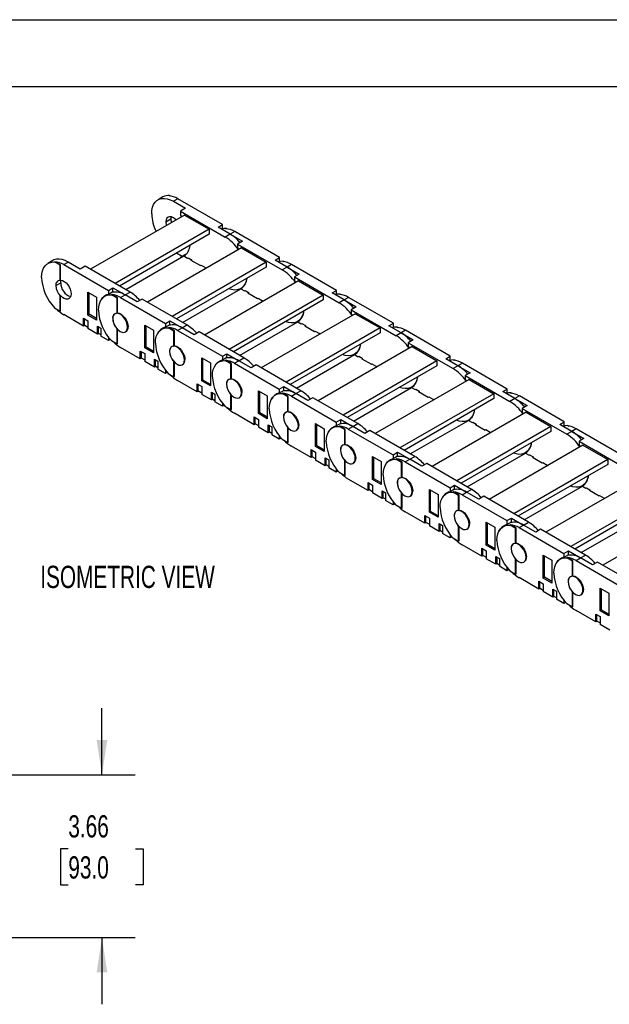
# Model space of a CAD drawing. Header units: inches. Extents: x 0 to 66, y 0 to 51.
# Tile 7 of 10: x 40.3 to 53.5, y 28.9 to 51. Entities that reach past the tile are written whole.
import ezdxf

# ---------------------------------------------------------------- set-up
doc = ezdxf.new("R2010")
doc.units = ezdxf.units.IN
doc.header["$LTSCALE"] = 6
doc.header["$MEASUREMENT"] = 0
doc.layers.add('DIMENSIONS', color=140, linetype='Continuous', lineweight=25)
doc.layers.add('TEXT', color=140, linetype='Continuous', lineweight=25)
doc.styles.add('SLDTEXTSTYLE0', font='TXT', dxfattribs={"width": 0.7})
doc.dimstyles.new('SLDDIMSTYLE1', dxfattribs={"dimtxt": 0.509766, "dimasz": 0.78, "dimexe": 0, "dimexo": 0.0625, "dimgap": 0.127441, "dimtad": 0, "dimtih": 1, "dimtoh": 1, "dimrnd": 1e-09, "dimzin": 12, "dimdsep": 46, "dimtxsty": 'SLDTEXTSTYLE0', "dimsah": 1, "dimcen": 0.09, "dimadec": 0, "dimazin": 3, "dimtfac": 1, "dimtmove": 0, "dimatfit": 0, "dimfxl": 0, "dimfrac": 2, "dimtolj": 1, "dimtzin": 12, "dimarcsym": 0})

# ---------------------------------------------------------------- blocks, each defined once
blk = doc.blocks.new('_D_4')
at = {"layer": 'DIMENSIONS'}
for p, q in [((42.112, 34.021), (42.112, 35.521)), ((40.012, 34.021), (42.862, 34.021)), ((41.355, 32.353), (41.183, 32.353)), ((41.183, 32.353), (41.183, 31.543)), ((42.869, 32.353), (43.041, 32.353)), ((43.041, 32.353), (43.041, 31.543)), ((41.183, 31.543), (41.355, 31.543)), ((43.041, 31.543), (42.869, 31.543)), ((40.012, 30.36), (42.862, 30.36)), ((42.112, 30.36), (42.112, 28.86))]:
    blk.add_line(p, q, dxfattribs=at)
for points in [[(42.112, 34.021), (42.232, 34.801), (41.992, 34.801)], [(42.112, 30.36), (41.992, 29.58), (42.232, 29.58)]]:
    blk.add_solid(points, dxfattribs=at)
at = {"layer": 'DIMENSIONS', "char_height": 0.5, "attachment_point": 1, "style": 'SLDTEXTSTYLE0'}
for s, insert in [('3.66', (41.355, 33.112)), ('93.0', (41.355, 32.188))]:
    blk.add_mtext(s, dxfattribs=dict(at, insert=insert))

msp = doc.modelspace()

# ---------------------------------------------------------------- linework, layer by layer
at = {"color": 7, "linetype": 'Continuous'}
msp.add_line((0.001, 51.001), (66.001, 51.001), dxfattribs=at)
for p, q in [((43.485, 47.015), (43.373, 46.951)), ((43.621, 47.04), (43.632, 47.047)), ((43.632, 47.047), (43.648, 47.037)), ((43.818, 46.975), (43.718, 46.917)), ((44.826, 46.393), (43.818, 46.975)), ((43.718, 46.917), (43.991, 46.759)), ((43.991, 46.759), (43.879, 46.695)), ((43.968, 46.608), (41.856, 45.388)), ((43.662, 46.515), (43.551, 46.451)), ((43.879, 46.695), (43.879, 46.606)), ((43.879, 46.695), (44.887, 46.113)), ((43.879, 46.606), (43.904, 46.571)), ((43.968, 46.608), (44.525, 46.287)), ((44.525, 46.287), (42.412, 45.067)), ((44.525, 46.287), (44.525, 46.177)), ((44.726, 46.335), (44.826, 46.393)), ((44.999, 46.177), (44.726, 46.335)), ((44.826, 46.304), (44.803, 46.291)), ((44.826, 46.304), (44.826, 46.393)), ((44.901, 46.301), (44.913, 46.307)), ((44.913, 46.307), (44.929, 46.298)), ((44.525, 46.177), (42.507, 45.012)), ((44.999, 46.177), (44.887, 46.113)), ((45.099, 46.235), (44.999, 46.177)), ((44.999, 46.177), (45.271, 46.02)), ((46.107, 45.654), (45.099, 46.235)), ((45.249, 45.869), (43.136, 44.649)), ((45.271, 46.02), (45.16, 45.956)), ((45.16, 45.956), (45.16, 45.867)), ((45.16, 45.956), (46.168, 45.374)), ((45.16, 45.867), (45.185, 45.832)), ((45.249, 45.869), (45.806, 45.547)), ((42.646, 44.932), (43.955, 45.687)), ((43.914, 45.678), (43.787, 45.751)), ((43.991, 45.723), (43.879, 45.659)), ((43.879, 45.659), (43.879, 45.644)), ((43.955, 45.687), (44.035, 45.64)), ((44.006, 45.726), (43.991, 45.723)), ((44.035, 45.64), (44.049, 45.649)), ((44.049, 45.649), (44.127, 45.604)), ((44.049, 45.649), (44.049, 45.649)), ((46.006, 45.596), (46.107, 45.654)), ((46.107, 45.565), (46.107, 45.654)), ((41.007, 45.585), (40.896, 45.52)), ((41.043, 45.552), (41.054, 45.559)), ((41.171, 45.478), (41.043, 45.552)), ((41.182, 45.485), (41.054, 45.559)), ((41.182, 45.485), (41.171, 45.478)), ((41.171, 45.14), (41.171, 45.478)), ((41.182, 45.146), (41.182, 45.485)), ((41.251, 45.493), (41.352, 45.551)), ((41.251, 45.493), (42.259, 44.911)), ((41.624, 45.393), (41.352, 45.551)), ((41.736, 45.457), (41.624, 45.393)), ((42.744, 44.876), (41.736, 45.457)), ((45.806, 45.547), (43.693, 44.328)), ((45.806, 45.438), (43.788, 44.273)), ((44.127, 45.604), (44.113, 45.596)), ((44.113, 45.596), (44.33, 45.47)), ((44.127, 45.604), (44.127, 45.587)), ((44.33, 45.47), (44.344, 45.478)), ((44.344, 45.478), (44.445, 45.42)), ((44.344, 45.478), (44.344, 45.478)), ((44.444, 45.42), (44.431, 45.412)), ((44.431, 45.412), (44.444, 45.404)), ((44.445, 45.42), (44.445, 45.404)), ((45.806, 45.547), (45.806, 45.438)), ((46.279, 45.438), (46.006, 45.596)), ((46.107, 45.565), (46.083, 45.551)), ((46.279, 45.438), (46.168, 45.374)), ((46.182, 45.562), (46.193, 45.568)), ((46.193, 45.568), (46.209, 45.559)), ((46.379, 45.496), (46.279, 45.438)), ((46.279, 45.438), (46.552, 45.281)), ((47.387, 44.914), (46.379, 45.496)), ((46.552, 45.281), (46.441, 45.216)), ((46.441, 45.216), (46.441, 45.128)), ((46.441, 45.216), (47.448, 44.635)), ((41.073, 45.02), (41.184, 45.085)), ((41.171, 45.14), (41.182, 45.146)), ((42.259, 44.911), (42.359, 44.969)), ((42.359, 44.88), (42.359, 44.969)), ((42.359, 44.969), (42.632, 44.811)), ((43.927, 44.193), (45.235, 44.948)), ((46.53, 45.13), (44.417, 43.91)), ((45.232, 44.954), (45.284, 44.984)), ((45.235, 44.948), (45.316, 44.901)), ((46.441, 45.128), (46.466, 45.093)), ((46.53, 45.13), (47.086, 44.808)), ((41.182, 44.795), (41.171, 44.788)), ((41.171, 44.45), (41.171, 44.788)), ((41.182, 44.456), (41.182, 44.795)), ((41.794, 44.36), (41.794, 44.874)), ((41.794, 44.874), (41.989, 44.762)), ((41.822, 44.376), (41.822, 44.858)), ((41.989, 44.762), (41.989, 44.247)), ((42.24, 44.818), (42.176, 44.781)), ((42.259, 44.911), (42.259, 44.822)), ((42.359, 44.88), (42.259, 44.822)), ((42.324, 44.813), (42.335, 44.819)), ((42.451, 44.739), (42.324, 44.813)), ((42.462, 44.745), (42.335, 44.819)), ((42.462, 44.745), (42.451, 44.739)), ((42.451, 44.4), (42.451, 44.739)), ((42.462, 44.407), (42.462, 44.745)), ((42.532, 44.754), (42.632, 44.811)), ((42.532, 44.754), (43.54, 44.172)), ((42.632, 44.811), (42.744, 44.876)), ((42.905, 44.654), (42.632, 44.811)), ((47.086, 44.808), (44.973, 43.588)), ((45.184, 44.933), (45.16, 44.919)), ((45.16, 44.919), (45.16, 44.904)), ((45.316, 44.901), (45.33, 44.909)), ((45.33, 44.909), (45.408, 44.864)), ((45.33, 44.909), (45.33, 44.909)), ((45.408, 44.864), (45.394, 44.856)), ((45.394, 44.856), (45.611, 44.731)), ((45.408, 44.864), (45.408, 44.848)), ((45.611, 44.731), (45.625, 44.739)), ((45.625, 44.739), (45.725, 44.681)), ((45.625, 44.739), (45.625, 44.739)), ((47.086, 44.808), (47.086, 44.699)), ((47.287, 44.856), (47.387, 44.914)), ((47.56, 44.699), (47.287, 44.856)), ((47.387, 44.826), (47.364, 44.812)), ((47.387, 44.826), (47.387, 44.914)), ((47.463, 44.822), (47.474, 44.829)), ((47.474, 44.829), (47.49, 44.82)), ((47.66, 44.757), (47.56, 44.699)), ((48.668, 44.175), (47.66, 44.757)), ((41.043, 44.523), (41.171, 44.45)), ((43.016, 44.718), (42.905, 44.654)), ((44.024, 44.136), (43.016, 44.718)), ((47.086, 44.699), (45.068, 43.534)), ((45.725, 44.681), (45.711, 44.673)), ((45.711, 44.673), (45.725, 44.665)), ((45.725, 44.681), (45.725, 44.665)), ((47.56, 44.699), (47.448, 44.635)), ((47.56, 44.699), (47.833, 44.541)), ((47.833, 44.541), (47.721, 44.477)), ((41.171, 44.45), (41.182, 44.456)), ((41.694, 44.112), (41.251, 44.368)), ((41.694, 44.289), (41.794, 44.231)), ((41.694, 44.112), (41.694, 44.289)), ((41.822, 44.376), (41.794, 44.36)), ((41.989, 44.247), (41.794, 44.36)), ((41.989, 44.279), (41.822, 44.376)), ((42.354, 44.281), (42.354, 44.281)), ((42.41, 44.393), (42.403, 44.389)), ((42.451, 44.4), (42.462, 44.407)), ((47.81, 44.39), (45.697, 43.171)), ((47.721, 44.477), (47.721, 44.388)), ((47.721, 44.477), (48.729, 43.895)), ((47.721, 44.388), (47.746, 44.353)), ((47.81, 44.39), (48.367, 44.069)), ((41.725, 44.13), (41.694, 44.112)), ((41.711, 44.279), (41.711, 44.138)), ((41.711, 44.138), (41.794, 44.09)), ((41.794, 44.231), (41.794, 44.054)), ((42.011, 44.106), (42.089, 44.061)), ((42.011, 43.929), (42.011, 44.106)), ((42.028, 44.096), (42.028, 43.955)), ((42.089, 44.061), (42.089, 43.884)), ((42.699, 44.095), (42.688, 44.088)), ((43.075, 43.62), (43.075, 44.135)), ((43.075, 44.135), (43.27, 44.022)), ((43.103, 43.636), (43.103, 44.119)), ((43.52, 44.079), (43.457, 44.042)), ((43.54, 44.172), (43.64, 44.23)), ((43.54, 44.172), (43.54, 44.083)), ((43.64, 44.141), (43.54, 44.083)), ((43.604, 44.074), (43.615, 44.08)), ((43.732, 44), (43.604, 44.074)), ((43.743, 44.006), (43.615, 44.08)), ((43.64, 44.141), (43.64, 44.23)), ((43.64, 44.23), (43.913, 44.072)), ((43.813, 44.014), (43.913, 44.072)), ((43.913, 44.072), (44.024, 44.136)), ((44.186, 43.915), (43.913, 44.072)), ((45.207, 43.453), (46.516, 44.209)), ((48.367, 44.069), (46.254, 42.849)), ((46.465, 44.194), (46.441, 44.18)), ((46.441, 44.18), (46.441, 44.165)), ((46.512, 44.215), (46.564, 44.245)), ((46.516, 44.209), (46.596, 44.162)), ((46.596, 44.162), (46.61, 44.17)), ((46.61, 44.17), (46.688, 44.125)), ((46.61, 44.17), (46.61, 44.17)), ((46.688, 44.125), (46.674, 44.117)), ((46.674, 44.117), (46.892, 43.992)), ((46.688, 44.125), (46.688, 44.109)), ((48.367, 44.069), (48.367, 43.96)), ((48.567, 44.117), (48.668, 44.175)), ((48.84, 43.96), (48.567, 44.117)), ((48.668, 44.086), (48.644, 44.073)), ((48.668, 44.086), (48.668, 44.175)), ((48.743, 44.083), (48.754, 44.09)), ((48.754, 44.09), (48.77, 44.08)), ((42.011, 43.929), (41.794, 44.054)), ((42.042, 43.947), (42.011, 43.929)), ((42.028, 43.955), (42.089, 43.919)), ((42.259, 43.786), (42.089, 43.884)), ((42.259, 43.861), (42.259, 43.786)), ((42.451, 43.71), (42.451, 44.049)), ((42.451, 44.049), (42.451, 44.049)), ((42.462, 43.717), (42.462, 44.038)), ((42.639, 43.98), (42.657, 43.99)), ((43.27, 44.022), (43.27, 43.508)), ((43.743, 44.006), (43.732, 44)), ((43.732, 43.661), (43.732, 44)), ((43.743, 43.668), (43.743, 44.006)), ((43.813, 44.014), (44.82, 43.432)), ((44.297, 43.979), (44.186, 43.915)), ((45.305, 43.397), (44.297, 43.979)), ((48.367, 43.96), (46.349, 42.794)), ((46.892, 43.992), (46.906, 44)), ((46.905, 44), (47.006, 43.942)), ((46.905, 44), (46.905, 44)), ((47.006, 43.942), (46.992, 43.934)), ((46.992, 43.934), (47.006, 43.926)), ((47.006, 43.942), (47.006, 43.926)), ((48.84, 43.96), (48.729, 43.895)), ((48.94, 44.017), (48.84, 43.96)), ((48.84, 43.96), (49.113, 43.802)), ((49.948, 43.436), (48.94, 44.017)), ((42.301, 43.81), (42.259, 43.786)), ((42.324, 43.784), (42.451, 43.71)), ((42.451, 43.71), (42.462, 43.717)), ((42.975, 43.373), (42.532, 43.628)), ((43.103, 43.636), (43.075, 43.62)), ((43.27, 43.508), (43.075, 43.62)), ((43.27, 43.54), (43.103, 43.636)), ((43.69, 43.654), (43.683, 43.65)), ((43.732, 43.661), (43.743, 43.668)), ((49.091, 43.651), (46.978, 42.431)), ((49.113, 43.802), (49.002, 43.738)), ((49.002, 43.738), (49.002, 43.649)), ((49.002, 43.738), (50.01, 43.156)), ((49.002, 43.649), (49.027, 43.614)), ((49.091, 43.651), (49.648, 43.33)), ((42.975, 43.55), (43.075, 43.492)), ((42.975, 43.373), (42.975, 43.55)), ((42.991, 43.54), (42.991, 43.399)), ((42.991, 43.399), (43.075, 43.35)), ((43.075, 43.492), (43.075, 43.315)), ((43.634, 43.542), (43.634, 43.542)), ((44.82, 43.432), (44.921, 43.49)), ((44.82, 43.432), (44.82, 43.344)), ((44.921, 43.402), (44.82, 43.344)), ((44.921, 43.402), (44.921, 43.49)), ((44.921, 43.49), (45.193, 43.333)), ((45.193, 43.333), (45.305, 43.397)), ((46.488, 42.714), (47.796, 43.469)), ((47.745, 43.455), (47.721, 43.441)), ((47.721, 43.441), (47.721, 43.426)), ((47.793, 43.475), (47.845, 43.506)), ((47.796, 43.469), (47.877, 43.423)), ((47.877, 43.423), (47.891, 43.431)), ((47.891, 43.431), (47.969, 43.386)), ((47.891, 43.431), (47.891, 43.431)), ((49.848, 43.378), (49.948, 43.436)), ((49.948, 43.347), (49.948, 43.436)), ((43.005, 43.391), (42.975, 43.373)), ((43.292, 43.19), (43.075, 43.315)), ((43.292, 43.366), (43.37, 43.321)), ((43.292, 43.19), (43.292, 43.366)), ((43.323, 43.207), (43.292, 43.19)), ((43.309, 43.357), (43.309, 43.215)), ((43.309, 43.215), (43.37, 43.18)), ((43.37, 43.321), (43.37, 43.145)), ((43.732, 42.971), (43.732, 43.31)), ((43.732, 43.31), (43.732, 43.31)), ((43.743, 42.978), (43.743, 43.298)), ((43.92, 43.241), (43.938, 43.251)), ((43.98, 43.355), (43.968, 43.349)), ((44.355, 42.881), (44.355, 43.395)), ((44.355, 43.395), (44.55, 43.283)), ((44.383, 42.897), (44.383, 43.379)), ((44.55, 43.283), (44.55, 42.769)), ((44.801, 43.339), (44.738, 43.303)), ((44.885, 43.334), (44.896, 43.341)), ((45.012, 43.261), (44.885, 43.334)), ((45.024, 43.267), (44.896, 43.341)), ((45.024, 43.267), (45.012, 43.261)), ((45.012, 42.922), (45.012, 43.261)), ((45.024, 42.928), (45.024, 43.267)), ((45.093, 43.275), (45.193, 43.333)), ((45.093, 43.275), (46.101, 42.693)), ((45.466, 43.175), (45.193, 43.333)), ((45.578, 43.24), (45.466, 43.175)), ((46.585, 42.658), (45.578, 43.24)), ((49.648, 43.33), (47.535, 42.11)), ((49.648, 43.22), (47.629, 42.055)), ((47.969, 43.386), (47.955, 43.378)), ((47.955, 43.378), (48.172, 43.252)), ((47.969, 43.386), (47.969, 43.37)), ((48.172, 43.252), (48.186, 43.26)), ((48.186, 43.26), (48.286, 43.203)), ((48.186, 43.26), (48.186, 43.26)), ((48.286, 43.203), (48.272, 43.195)), ((48.272, 43.195), (48.286, 43.187)), ((48.286, 43.203), (48.286, 43.187)), ((49.648, 43.33), (49.648, 43.22)), ((50.121, 43.22), (49.848, 43.378)), ((49.948, 43.347), (49.925, 43.333)), ((50.121, 43.22), (50.01, 43.156)), ((50.024, 43.344), (50.035, 43.35)), ((50.035, 43.35), (50.051, 43.341)), ((50.221, 43.278), (50.121, 43.22)), ((50.121, 43.22), (50.394, 43.063)), ((51.229, 42.696), (50.221, 43.278)), ((43.54, 43.047), (43.37, 43.145)), ((43.54, 43.122), (43.54, 43.047)), ((43.581, 43.071), (43.54, 43.047)), ((43.604, 43.045), (43.732, 42.971)), ((43.732, 42.971), (43.743, 42.978)), ((50.394, 43.063), (50.282, 42.999)), ((50.282, 42.999), (50.282, 42.91)), ((50.282, 42.999), (51.29, 42.417)), ((44.255, 42.634), (43.813, 42.889)), ((44.255, 42.81), (44.355, 42.753)), ((44.255, 42.634), (44.255, 42.81)), ((44.272, 42.801), (44.272, 42.659)), ((44.383, 42.897), (44.355, 42.881)), ((44.55, 42.769), (44.355, 42.881)), ((44.355, 42.753), (44.355, 42.576)), ((44.55, 42.801), (44.383, 42.897)), ((44.915, 42.803), (44.915, 42.803)), ((44.971, 42.915), (44.964, 42.911)), ((45.012, 42.922), (45.024, 42.928)), ((46.101, 42.693), (46.201, 42.751)), ((46.201, 42.662), (46.201, 42.751)), ((46.201, 42.751), (46.474, 42.594)), ((50.371, 42.912), (48.258, 41.692)), ((49.073, 42.736), (49.126, 42.766)), ((50.282, 42.91), (50.307, 42.875)), ((50.371, 42.912), (50.928, 42.59)), ((44.286, 42.651), (44.255, 42.634)), ((44.272, 42.659), (44.355, 42.611)), ((44.573, 42.45), (44.355, 42.576)), ((44.573, 42.627), (44.651, 42.582)), ((44.573, 42.45), (44.573, 42.627)), ((44.589, 42.618), (44.589, 42.476)), ((44.651, 42.582), (44.651, 42.405)), ((45.013, 42.571), (45.012, 42.57)), ((45.012, 42.232), (45.012, 42.57)), ((45.024, 42.238), (45.024, 42.559)), ((45.2, 42.501), (45.218, 42.512)), ((45.26, 42.616), (45.249, 42.61)), ((45.636, 42.142), (45.636, 42.656)), ((45.636, 42.656), (45.831, 42.544)), ((45.664, 42.158), (45.664, 42.64)), ((45.831, 42.544), (45.831, 42.029)), ((46.082, 42.6), (46.018, 42.563)), ((46.101, 42.693), (46.101, 42.604)), ((46.201, 42.662), (46.101, 42.604)), ((46.165, 42.595), (46.176, 42.601)), ((46.293, 42.521), (46.165, 42.595)), ((46.304, 42.528), (46.176, 42.601)), ((46.304, 42.528), (46.293, 42.521)), ((46.293, 42.183), (46.293, 42.521)), ((46.304, 42.189), (46.304, 42.528)), ((46.374, 42.536), (46.474, 42.594)), ((46.374, 42.536), (47.382, 41.954)), ((46.474, 42.594), (46.585, 42.658)), ((46.747, 42.436), (46.474, 42.594)), ((47.769, 41.975), (49.077, 42.73)), ((50.928, 42.59), (48.815, 41.371)), ((49.026, 42.715), (49.002, 42.701)), ((49.002, 42.701), (49.002, 42.687)), ((49.077, 42.73), (49.158, 42.683)), ((49.158, 42.683), (49.172, 42.691)), ((49.172, 42.691), (49.25, 42.646)), ((49.172, 42.691), (49.172, 42.691)), ((49.249, 42.646), (49.236, 42.638)), ((49.236, 42.638), (49.453, 42.513)), ((49.25, 42.646), (49.25, 42.63)), ((49.453, 42.513), (49.467, 42.521)), ((49.467, 42.521), (49.567, 42.463)), ((49.467, 42.521), (49.467, 42.521)), ((50.928, 42.59), (50.928, 42.481)), ((51.129, 42.639), (51.229, 42.696)), ((51.401, 42.481), (51.129, 42.639)), ((51.229, 42.608), (51.205, 42.594)), ((51.229, 42.608), (51.229, 42.696)), ((51.304, 42.605), (51.315, 42.611)), ((51.315, 42.611), (51.332, 42.602)), ((51.502, 42.539), (51.401, 42.481)), ((52.509, 41.957), (51.502, 42.539)), ((44.603, 42.468), (44.573, 42.45)), ((44.589, 42.476), (44.651, 42.441)), ((44.82, 42.307), (44.651, 42.405)), ((44.82, 42.383), (44.82, 42.307)), ((44.862, 42.331), (44.82, 42.307)), ((44.885, 42.306), (45.012, 42.232)), ((46.858, 42.5), (46.747, 42.436)), ((47.866, 41.919), (46.858, 42.5)), ((50.928, 42.481), (48.91, 41.316)), ((49.567, 42.463), (49.553, 42.455)), ((49.553, 42.455), (49.567, 42.447)), ((49.567, 42.463), (49.567, 42.447)), ((51.401, 42.481), (51.29, 42.417)), ((51.401, 42.481), (51.674, 42.324)), ((51.674, 42.324), (51.563, 42.259)), ((45.012, 42.232), (45.024, 42.238)), ((45.536, 41.894), (45.093, 42.15)), ((45.536, 42.071), (45.636, 42.013)), ((45.536, 41.894), (45.536, 42.071)), ((45.664, 42.158), (45.636, 42.142)), ((45.831, 42.029), (45.636, 42.142)), ((45.831, 42.062), (45.664, 42.158)), ((46.251, 42.175), (46.245, 42.171)), ((46.293, 42.183), (46.304, 42.189)), ((51.652, 42.172), (49.539, 40.953)), ((51.563, 42.259), (51.563, 42.171)), ((51.563, 42.259), (52.571, 41.678)), ((51.563, 42.171), (51.588, 42.136)), ((51.652, 42.172), (52.209, 41.851)), ((45.566, 41.912), (45.536, 41.894)), ((45.553, 42.061), (45.553, 41.92)), ((45.553, 41.92), (45.636, 41.872)), ((45.636, 42.013), (45.636, 41.836)), ((45.853, 41.888), (45.931, 41.843)), ((45.853, 41.711), (45.853, 41.888)), ((45.87, 41.878), (45.87, 41.737)), ((46.195, 42.063), (46.196, 42.063)), ((46.541, 41.877), (46.53, 41.87)), ((46.917, 41.403), (46.917, 41.917)), ((46.917, 41.917), (47.111, 41.804)), ((46.944, 41.419), (46.944, 41.901)), ((47.362, 41.861), (47.299, 41.824)), ((47.382, 41.954), (47.482, 42.012)), ((47.382, 41.954), (47.382, 41.865)), ((47.482, 41.923), (47.382, 41.865)), ((47.446, 41.856), (47.457, 41.862)), ((47.574, 41.782), (47.446, 41.856)), ((47.585, 41.788), (47.457, 41.862)), ((47.482, 41.923), (47.482, 42.012)), ((47.482, 42.012), (47.755, 41.854)), ((47.654, 41.796), (47.755, 41.854)), ((47.755, 41.854), (47.866, 41.919)), ((48.027, 41.697), (47.755, 41.854)), ((49.049, 41.236), (50.357, 41.991)), ((52.209, 41.851), (50.096, 40.631)), ((50.306, 41.976), (50.282, 41.962)), ((50.282, 41.962), (50.282, 41.947)), ((50.354, 41.997), (50.406, 42.027)), ((50.357, 41.991), (50.438, 41.944)), ((50.438, 41.944), (50.452, 41.952)), ((50.452, 41.952), (50.53, 41.907)), ((50.452, 41.952), (50.452, 41.952)), ((50.53, 41.907), (50.516, 41.899)), ((50.516, 41.899), (50.733, 41.774)), ((50.53, 41.907), (50.53, 41.891)), ((52.209, 41.851), (52.209, 41.742)), ((52.409, 41.899), (52.509, 41.957)), ((52.682, 41.742), (52.409, 41.899)), ((52.509, 41.868), (52.486, 41.855)), ((52.509, 41.868), (52.509, 41.957)), ((52.585, 41.865), (52.596, 41.872)), ((52.596, 41.872), (52.612, 41.862)), ((45.853, 41.711), (45.636, 41.836)), ((45.884, 41.729), (45.853, 41.711)), ((45.87, 41.737), (45.931, 41.701)), ((45.931, 41.843), (45.931, 41.666)), ((46.101, 41.568), (45.931, 41.666)), ((46.101, 41.643), (46.101, 41.568)), ((46.293, 41.493), (46.293, 41.831)), ((46.293, 41.831), (46.293, 41.831)), ((46.304, 41.499), (46.304, 41.82)), ((46.481, 41.762), (46.499, 41.773)), ((47.111, 41.804), (47.111, 41.29)), ((47.585, 41.788), (47.574, 41.782)), ((47.574, 41.443), (47.574, 41.782)), ((47.585, 41.45), (47.585, 41.788)), ((47.654, 41.796), (48.662, 41.215)), ((48.139, 41.761), (48.027, 41.697)), ((49.147, 41.179), (48.139, 41.761)), ((52.209, 41.742), (50.19, 40.577)), ((50.733, 41.774), (50.747, 41.782)), ((50.747, 41.782), (50.847, 41.724)), ((50.747, 41.782), (50.747, 41.782)), ((50.847, 41.724), (50.834, 41.716)), ((50.834, 41.716), (50.847, 41.708)), ((50.847, 41.724), (50.847, 41.708)), ((52.682, 41.742), (52.571, 41.678)), ((52.782, 41.8), (52.682, 41.742)), ((52.682, 41.742), (52.955, 41.584)), ((53.79, 41.218), (52.782, 41.8)), ((46.142, 41.592), (46.101, 41.568)), ((46.165, 41.566), (46.293, 41.493)), ((46.293, 41.493), (46.304, 41.499)), ((46.816, 41.155), (46.374, 41.411)), ((46.944, 41.419), (46.917, 41.403)), ((47.111, 41.322), (46.944, 41.419)), ((47.532, 41.436), (47.525, 41.432)), ((47.574, 41.443), (47.585, 41.45)), ((52.933, 41.433), (50.82, 40.213)), ((52.955, 41.584), (52.844, 41.52)), ((52.844, 41.52), (52.844, 41.431)), ((52.844, 41.52), (53.851, 40.938)), ((52.844, 41.431), (52.869, 41.396)), ((52.933, 41.433), (53.489, 41.112)), ((46.816, 41.332), (46.917, 41.274)), ((46.816, 41.155), (46.816, 41.332)), ((46.833, 41.322), (46.833, 41.181)), ((47.111, 41.29), (46.917, 41.403)), ((46.917, 41.274), (46.917, 41.097)), ((47.476, 41.324), (47.476, 41.324)), ((48.662, 41.215), (48.762, 41.273)), ((48.662, 41.215), (48.662, 41.126)), ((48.762, 41.184), (48.662, 41.126)), ((48.762, 41.184), (48.762, 41.273)), ((48.762, 41.273), (49.035, 41.115)), ((50.33, 40.496), (51.638, 41.252)), ((51.587, 41.237), (51.563, 41.223)), ((51.563, 41.223), (51.563, 41.208)), ((51.635, 41.258), (51.687, 41.288)), ((51.638, 41.252), (51.719, 41.205)), ((51.719, 41.205), (51.733, 41.213)), ((51.733, 41.213), (51.811, 41.168)), ((51.733, 41.213), (51.733, 41.213)), ((46.847, 41.173), (46.816, 41.155)), ((46.833, 41.181), (46.917, 41.133)), ((47.134, 40.972), (46.917, 41.097)), ((47.134, 41.149), (47.212, 41.104)), ((47.134, 40.972), (47.134, 41.149)), ((47.164, 40.99), (47.134, 40.972)), ((47.151, 41.139), (47.151, 40.998)), ((47.151, 40.998), (47.212, 40.962)), ((47.212, 41.104), (47.212, 40.927)), ((47.574, 40.753), (47.574, 41.092)), ((47.574, 41.092), (47.574, 41.092)), ((47.585, 40.76), (47.585, 41.081)), ((47.761, 41.023), (47.779, 41.033)), ((47.822, 41.138), (47.81, 41.131)), ((48.197, 40.663), (48.197, 41.178)), ((48.197, 41.178), (48.392, 41.065)), ((48.225, 40.679), (48.225, 41.162)), ((48.392, 41.065), (48.392, 40.551)), ((48.643, 41.121), (48.579, 41.085)), ((48.726, 41.116), (48.738, 41.123)), ((48.854, 41.043), (48.726, 41.116)), ((48.865, 41.049), (48.738, 41.123)), ((48.865, 41.049), (48.854, 41.043)), ((48.854, 40.704), (48.854, 41.043)), ((48.865, 40.71), (48.865, 41.049)), ((48.935, 41.057), (49.035, 41.115)), ((48.935, 41.057), (49.943, 40.475)), ((49.035, 41.115), (49.147, 41.179)), ((49.308, 40.958), (49.035, 41.115)), ((49.419, 41.022), (49.308, 40.958)), ((50.427, 40.44), (49.419, 41.022)), ((53.489, 41.112), (51.376, 39.892)), ((53.489, 41.002), (51.471, 39.837)), ((51.811, 41.168), (51.797, 41.16)), ((51.797, 41.16), (52.014, 41.035)), ((51.811, 41.168), (51.811, 41.152)), ((52.014, 41.035), (52.028, 41.043)), ((52.028, 41.043), (52.128, 40.985)), ((52.028, 41.043), (52.028, 41.043)), ((52.128, 40.985), (52.114, 40.977)), ((52.114, 40.977), (52.128, 40.969)), ((52.128, 40.985), (52.128, 40.969)), ((53.489, 41.112), (53.489, 41.002)), ((47.382, 40.829), (47.212, 40.927)), ((47.382, 40.904), (47.382, 40.829)), ((47.423, 40.853), (47.382, 40.829)), ((47.446, 40.827), (47.574, 40.753)), ((47.574, 40.753), (47.585, 40.76)), ((48.097, 40.416), (47.654, 40.671)), ((48.097, 40.593), (48.197, 40.535)), ((48.097, 40.416), (48.097, 40.593)), ((48.114, 40.583), (48.114, 40.441)), ((48.225, 40.679), (48.197, 40.663)), ((48.392, 40.551), (48.197, 40.663)), ((48.197, 40.535), (48.197, 40.358)), ((48.392, 40.583), (48.225, 40.679)), ((48.756, 40.585), (48.757, 40.585)), ((48.813, 40.697), (48.806, 40.693)), ((48.854, 40.704), (48.865, 40.71)), ((49.943, 40.475), (50.043, 40.533)), ((50.043, 40.445), (50.043, 40.533)), ((50.043, 40.533), (50.316, 40.376)), ((54.213, 40.694), (52.1, 39.474)), ((52.915, 40.518), (52.967, 40.548)), ((48.128, 40.433), (48.097, 40.416)), ((48.114, 40.441), (48.197, 40.393)), ((48.414, 40.233), (48.197, 40.358)), ((48.414, 40.409), (48.492, 40.364)), ((48.414, 40.233), (48.414, 40.409)), ((48.431, 40.4), (48.431, 40.258)), ((48.492, 40.364), (48.492, 40.188)), ((48.854, 40.014), (48.854, 40.353)), ((48.854, 40.353), (48.854, 40.353)), ((48.865, 40.02), (48.865, 40.341)), ((49.102, 40.398), (49.091, 40.392)), ((49.478, 39.924), (49.478, 40.438)), ((49.478, 40.438), (49.673, 40.326)), ((49.506, 39.94), (49.506, 40.422)), ((49.673, 40.326), (49.673, 39.812)), ((49.923, 40.382), (49.86, 40.346)), ((49.943, 40.475), (49.943, 40.387)), ((50.043, 40.445), (49.943, 40.387)), ((50.007, 40.377), (50.018, 40.384)), ((50.135, 40.303), (50.007, 40.377)), ((50.146, 40.31), (50.018, 40.384)), ((50.146, 40.31), (50.135, 40.303)), ((50.135, 39.965), (50.135, 40.303)), ((50.146, 39.971), (50.146, 40.31)), ((50.216, 40.318), (50.316, 40.376)), ((50.216, 40.318), (51.223, 39.736)), ((50.316, 40.376), (50.427, 40.44)), ((50.589, 40.218), (50.316, 40.376)), ((51.61, 39.757), (52.919, 40.512)), ((54.77, 40.373), (52.657, 39.153)), ((52.868, 40.498), (52.844, 40.484)), ((52.844, 40.484), (52.844, 40.469)), ((52.919, 40.512), (52.999, 40.466)), ((52.999, 40.466), (53.013, 40.474)), ((53.013, 40.474), (53.091, 40.429)), ((53.013, 40.474), (53.013, 40.474)), ((53.091, 40.429), (53.077, 40.421)), ((53.077, 40.421), (53.295, 40.295)), ((53.091, 40.429), (53.091, 40.413)), ((53.295, 40.295), (53.308, 40.303)), ((53.308, 40.303), (53.409, 40.245)), ((53.308, 40.303), (53.308, 40.303)), ((48.445, 40.25), (48.414, 40.233)), ((48.431, 40.258), (48.492, 40.223)), ((48.662, 40.09), (48.492, 40.188)), ((48.662, 40.165), (48.662, 40.09)), ((48.704, 40.113), (48.662, 40.09)), ((48.726, 40.088), (48.854, 40.014)), ((49.042, 40.284), (49.06, 40.294)), ((50.7, 40.283), (50.589, 40.218)), ((51.708, 39.701), (50.7, 40.283)), ((54.77, 40.263), (52.752, 39.098)), ((53.409, 40.245), (53.395, 40.237)), ((53.395, 40.237), (53.409, 40.229)), ((53.409, 40.245), (53.409, 40.23)), ((48.854, 40.014), (48.865, 40.02)), ((49.378, 39.677), (48.935, 39.932)), ((49.378, 39.853), (49.478, 39.795)), ((49.378, 39.677), (49.378, 39.853)), ((49.506, 39.94), (49.478, 39.924)), ((49.673, 39.812), (49.478, 39.924)), ((49.673, 39.844), (49.506, 39.94)), ((50.093, 39.957), (50.086, 39.954)), ((50.135, 39.965), (50.146, 39.971)), ((55.494, 39.955), (53.381, 38.735)), ((49.408, 39.694), (49.378, 39.677)), ((49.394, 39.844), (49.394, 39.702)), ((49.394, 39.702), (49.478, 39.654)), ((49.478, 39.795), (49.478, 39.619)), ((49.695, 39.67), (49.773, 39.625)), ((49.695, 39.493), (49.695, 39.67)), ((49.712, 39.66), (49.712, 39.519)), ((50.037, 39.846), (50.037, 39.846)), ((50.383, 39.659), (50.371, 39.653)), ((50.758, 39.185), (50.758, 39.699)), ((50.758, 39.699), (50.953, 39.587)), ((50.786, 39.201), (50.786, 39.683)), ((51.204, 39.643), (51.141, 39.606)), ((51.223, 39.736), (51.324, 39.794)), ((51.223, 39.736), (51.223, 39.647)), ((51.324, 39.705), (51.223, 39.647)), ((51.288, 39.638), (51.299, 39.644)), ((51.415, 39.564), (51.288, 39.638)), ((51.427, 39.571), (51.299, 39.644)), ((51.324, 39.705), (51.324, 39.794)), ((51.324, 39.794), (51.596, 39.637)), ((51.496, 39.579), (51.596, 39.637)), ((51.596, 39.637), (51.708, 39.701)), ((51.869, 39.479), (51.596, 39.637)), ((52.891, 39.018), (54.199, 39.773)), ((49.695, 39.493), (49.478, 39.619)), ((49.726, 39.511), (49.695, 39.493)), ((49.712, 39.519), (49.773, 39.484)), ((49.773, 39.625), (49.773, 39.448)), ((49.943, 39.35), (49.773, 39.448)), ((49.943, 39.425), (49.943, 39.35)), ((50.135, 39.614), (50.135, 39.613)), ((50.135, 39.275), (50.135, 39.613)), ((50.146, 39.281), (50.146, 39.602)), ((50.322, 39.544), (50.34, 39.555)), ((50.953, 39.587), (50.953, 39.072)), ((51.427, 39.571), (51.415, 39.564)), ((51.415, 39.226), (51.415, 39.564)), ((51.427, 39.232), (51.427, 39.571)), ((51.496, 39.579), (52.504, 38.997)), ((51.981, 39.543), (51.869, 39.479)), ((52.988, 38.962), (51.981, 39.543)), ((49.984, 39.374), (49.943, 39.35)), ((50.007, 39.348), (50.135, 39.275)), ((50.135, 39.275), (50.146, 39.281)), ((50.658, 38.937), (50.216, 39.193)), ((50.786, 39.201), (50.758, 39.185)), ((50.953, 39.104), (50.786, 39.201)), ((51.374, 39.218), (51.367, 39.214)), ((51.415, 39.226), (51.427, 39.232)), ((50.658, 39.114), (50.758, 39.056)), ((50.658, 38.937), (50.658, 39.114)), ((50.675, 39.104), (50.675, 38.963)), ((50.953, 39.072), (50.758, 39.185)), ((50.758, 39.056), (50.758, 38.879)), ((51.318, 39.106), (51.318, 39.106)), ((52.504, 38.997), (52.604, 39.055)), ((52.504, 38.997), (52.504, 38.908)), ((52.604, 38.966), (52.604, 39.055)), ((52.604, 39.055), (52.877, 38.897)), ((50.689, 38.955), (50.658, 38.937)), ((50.675, 38.963), (50.758, 38.915)), ((50.976, 38.754), (50.758, 38.879)), ((50.976, 38.931), (51.053, 38.886)), ((50.976, 38.754), (50.976, 38.931)), ((51.006, 38.772), (50.976, 38.754)), ((50.992, 38.921), (50.992, 38.78)), ((50.992, 38.78), (51.053, 38.744)), ((51.053, 38.886), (51.053, 38.709)), ((51.415, 38.535), (51.415, 38.874)), ((51.416, 38.874), (51.415, 38.874)), ((51.427, 38.542), (51.427, 38.863)), ((51.603, 38.805), (51.621, 38.815)), ((51.663, 38.92), (51.652, 38.913)), ((52.039, 38.446), (52.039, 38.96)), ((52.039, 38.96), (52.234, 38.847)), ((52.067, 38.462), (52.067, 38.944)), ((52.234, 38.847), (52.234, 38.333)), ((52.484, 38.904), (52.421, 38.867)), ((52.604, 38.966), (52.504, 38.908)), ((52.568, 38.899), (52.579, 38.905)), ((52.696, 38.825), (52.568, 38.899)), ((52.707, 38.831), (52.579, 38.905)), ((52.707, 38.831), (52.696, 38.825)), ((52.696, 38.486), (52.696, 38.825)), ((52.707, 38.493), (52.707, 38.831)), ((52.777, 38.839), (52.877, 38.897)), ((52.777, 38.839), (53.784, 38.258)), ((52.877, 38.897), (52.988, 38.962)), ((53.15, 38.74), (52.877, 38.897)), ((53.261, 38.804), (53.15, 38.74)), ((54.269, 38.222), (53.261, 38.804)), ((51.223, 38.611), (51.053, 38.709)), ((51.223, 38.686), (51.223, 38.611)), ((51.265, 38.635), (51.223, 38.611)), ((51.288, 38.609), (51.415, 38.535)), ((51.415, 38.535), (51.427, 38.542)), ((51.939, 38.198), (51.496, 38.454)), ((51.939, 38.375), (52.039, 38.317)), ((51.939, 38.198), (51.939, 38.375)), ((51.956, 38.365), (51.956, 38.224)), ((52.067, 38.462), (52.039, 38.446)), ((52.234, 38.333), (52.039, 38.446)), ((52.039, 38.317), (52.039, 38.14)), ((52.234, 38.365), (52.067, 38.462)), ((52.598, 38.367), (52.599, 38.367)), ((52.654, 38.479), (52.647, 38.475)), ((52.696, 38.486), (52.707, 38.493)), ((51.969, 38.216), (51.939, 38.198)), ((51.956, 38.224), (52.039, 38.176)), ((52.256, 38.015), (52.039, 38.14)), ((52.256, 38.192), (52.334, 38.147)), ((52.256, 38.015), (52.256, 38.192)), ((52.273, 38.182), (52.273, 38.04)), ((52.334, 38.147), (52.334, 37.97)), ((52.696, 37.796), (52.696, 38.135)), ((52.696, 38.135), (52.696, 38.135)), ((52.707, 37.803), (52.707, 38.123)), ((52.944, 38.181), (52.933, 38.174)), ((53.32, 37.706), (53.32, 38.221)), ((53.32, 38.221), (53.514, 38.108)), ((53.347, 37.722), (53.347, 38.205)), ((53.514, 38.108), (53.514, 37.594)), ((52.287, 38.032), (52.256, 38.015)), ((52.273, 38.04), (52.334, 38.005)), ((52.504, 37.872), (52.334, 37.97)), ((52.504, 37.947), (52.504, 37.872)), ((52.545, 37.896), (52.504, 37.872)), ((52.568, 37.87), (52.696, 37.796)), ((52.884, 38.066), (52.902, 38.076)), ((52.696, 37.796), (52.707, 37.803)), ((53.219, 37.459), (52.777, 37.714)), ((53.347, 37.722), (53.32, 37.706)), ((53.514, 37.594), (53.32, 37.706)), ((53.514, 37.626), (53.347, 37.722)), ((53.219, 37.636), (53.32, 37.578)), ((53.219, 37.459), (53.219, 37.636)), ((53.25, 37.476), (53.219, 37.459)), ((53.236, 37.626), (53.236, 37.484)), ((53.236, 37.484), (53.32, 37.436)), ((53.32, 37.578), (53.32, 37.401)), ((53.537, 37.276), (53.32, 37.401))]:
    msp.add_line(p, q)
at = {"flags": 128}
for points in [[(43.231, 46.635), (43.236, 46.713), (43.25, 46.782), (43.275, 46.844), (43.308, 46.895), (43.35, 46.935), (43.399, 46.963), (43.455, 46.979), (43.516, 46.983), (43.581, 46.973), (43.649, 46.951), (43.718, 46.917)], [(43.779, 46.499), (43.761, 46.516), (43.718, 46.547), (43.675, 46.566), (43.634, 46.57), (43.6, 46.559), (43.573, 46.534), (43.556, 46.497), (43.551, 46.451)], [(43.551, 46.451), (43.556, 46.397), (43.562, 46.374)], [(44.913, 46.307), (44.851, 46.305), (44.813, 46.297)], [(41.352, 45.551), (41.282, 45.585), (41.214, 45.607), (41.149, 45.617), (41.088, 45.613), (41.033, 45.597), (41.007, 45.585)], [(43.937, 45.677), (43.928, 45.673), (43.879, 45.659)], [(40.753, 45.205), (40.758, 45.283), (40.773, 45.353), (40.798, 45.415), (40.832, 45.466), (40.874, 45.506), (40.924, 45.534), (40.981, 45.55), (41.043, 45.552)], [(46.193, 45.568), (46.131, 45.566), (46.094, 45.557)], [(45.368, 45.186), (45.355, 45.122), (45.33, 45.061), (45.297, 45.01), (45.255, 44.97), (45.206, 44.941), (45.151, 44.925), (45.09, 44.922), (45.024, 44.932), (44.962, 44.951)], [(41.182, 45.146), (41.222, 45.138), (41.263, 45.116), (41.304, 45.083), (41.342, 45.041), (41.374, 44.991), (41.398, 44.938), (41.414, 44.884), (41.419, 44.834)], [(41.184, 45.085), (41.19, 45.131), (41.194, 45.145)], [(41.419, 44.834), (41.414, 44.789), (41.398, 44.753), (41.374, 44.728), (41.342, 44.715), (41.304, 44.716), (41.263, 44.731), (41.222, 44.757), (41.182, 44.795)], [(42.034, 44.466), (42.039, 44.544), (42.054, 44.614), (42.079, 44.676), (42.113, 44.727), (42.155, 44.767), (42.205, 44.795), (42.262, 44.81), (42.324, 44.813)], [(45.218, 44.938), (45.208, 44.934), (45.16, 44.919)], [(47.474, 44.829), (47.412, 44.827), (47.374, 44.818)], [(42.688, 44.088), (42.682, 44.141), (42.666, 44.197), (42.639, 44.253), (42.604, 44.303), (42.564, 44.346), (42.521, 44.377), (42.478, 44.396), (42.437, 44.4), (42.403, 44.389), (42.376, 44.364), (42.36, 44.328), (42.354, 44.281)], [(42.462, 44.407), (42.502, 44.398), (42.544, 44.377), (42.585, 44.344), (42.622, 44.301), (42.654, 44.252), (42.679, 44.199), (42.694, 44.145), (42.699, 44.094)], [(46.649, 44.446), (46.635, 44.383), (46.611, 44.322), (46.578, 44.271), (46.536, 44.23), (46.487, 44.202), (46.431, 44.186), (46.37, 44.183), (46.305, 44.192), (46.243, 44.212)], [(42.354, 44.281), (42.36, 44.228), (42.376, 44.172), (42.403, 44.116), (42.437, 44.066), (42.478, 44.023), (42.521, 43.992), (42.564, 43.973), (42.604, 43.969), (42.639, 43.98), (42.666, 44.005), (42.682, 44.041), (42.688, 44.088)], [(43.314, 43.727), (43.319, 43.804), (43.334, 43.875), (43.359, 43.936), (43.393, 43.988), (43.436, 44.028), (43.486, 44.056), (43.542, 44.071), (43.604, 44.074)], [(46.498, 44.198), (46.489, 44.194), (46.441, 44.18)], [(48.754, 44.09), (48.692, 44.087), (48.655, 44.079)], [(43.968, 43.349), (43.963, 43.402), (43.946, 43.458), (43.92, 43.513), (43.885, 43.564), (43.845, 43.607), (43.801, 43.638), (43.758, 43.657), (43.718, 43.661), (43.683, 43.65), (43.657, 43.625), (43.64, 43.588), (43.634, 43.542)], [(43.743, 43.668), (43.783, 43.659), (43.824, 43.638), (43.865, 43.605), (43.903, 43.562), (43.935, 43.513), (43.959, 43.46), (43.975, 43.406), (43.98, 43.355)], [(47.93, 43.707), (47.916, 43.644), (47.891, 43.583), (47.858, 43.531), (47.817, 43.491), (47.767, 43.463), (47.712, 43.447), (47.651, 43.443), (47.586, 43.453), (47.524, 43.473)], [(43.634, 43.542), (43.64, 43.488), (43.657, 43.432), (43.683, 43.377), (43.718, 43.326), (43.758, 43.284), (43.801, 43.252), (43.845, 43.234), (43.885, 43.23), (43.92, 43.241), (43.946, 43.265), (43.963, 43.302), (43.968, 43.349)], [(47.779, 43.459), (47.769, 43.455), (47.721, 43.441)], [(44.595, 42.987), (44.6, 43.065), (44.615, 43.136), (44.64, 43.197), (44.674, 43.249), (44.716, 43.289), (44.766, 43.317), (44.823, 43.332), (44.885, 43.334)], [(50.035, 43.35), (49.973, 43.348), (49.935, 43.34)], [(49.21, 42.968), (49.196, 42.904), (49.172, 42.843), (49.139, 42.792), (49.097, 42.752), (49.048, 42.723), (48.992, 42.707), (48.931, 42.704), (48.866, 42.714), (48.804, 42.733)], [(45.249, 42.61), (45.243, 42.663), (45.227, 42.719), (45.2, 42.774), (45.166, 42.825), (45.125, 42.867), (45.082, 42.899), (45.039, 42.917), (44.999, 42.921), (44.964, 42.911), (44.937, 42.886), (44.921, 42.849), (44.915, 42.802)], [(44.915, 42.802), (44.921, 42.749), (44.937, 42.693), (44.964, 42.638), (44.999, 42.587), (45.039, 42.545), (45.082, 42.513), (45.125, 42.495), (45.166, 42.491), (45.2, 42.501), (45.227, 42.526), (45.243, 42.563), (45.249, 42.61)], [(45.024, 42.928), (45.063, 42.92), (45.105, 42.898), (45.146, 42.865), (45.184, 42.823), (45.216, 42.773), (45.24, 42.72), (45.255, 42.667), (45.26, 42.616)], [(45.875, 42.248), (45.88, 42.326), (45.896, 42.396), (45.92, 42.458), (45.954, 42.509), (45.997, 42.549), (46.047, 42.577), (46.103, 42.593), (46.165, 42.595)], [(49.059, 42.72), (49.05, 42.716), (49.002, 42.701)], [(51.315, 42.611), (51.254, 42.609), (51.216, 42.6)], [(46.53, 41.87), (46.524, 41.924), (46.507, 41.98), (46.481, 42.035), (46.446, 42.086), (46.406, 42.128), (46.363, 42.16), (46.319, 42.178), (46.279, 42.182), (46.245, 42.171), (46.218, 42.147), (46.201, 42.11), (46.196, 42.063)], [(46.304, 42.189), (46.344, 42.18), (46.386, 42.159), (46.427, 42.126), (46.464, 42.084), (46.496, 42.034), (46.521, 41.981), (46.536, 41.927), (46.541, 41.877)], [(50.491, 42.229), (50.477, 42.165), (50.453, 42.104), (50.419, 42.053), (50.378, 42.013), (50.329, 41.984), (50.273, 41.968), (50.212, 41.965), (50.147, 41.974), (50.085, 41.994)], [(46.196, 42.063), (46.201, 42.01), (46.218, 41.954), (46.245, 41.899), (46.279, 41.848), (46.319, 41.805), (46.363, 41.774), (46.406, 41.755), (46.446, 41.751), (46.481, 41.762), (46.507, 41.787), (46.524, 41.824), (46.53, 41.87)], [(47.156, 41.509), (47.161, 41.587), (47.176, 41.657), (47.201, 41.719), (47.235, 41.77), (47.277, 41.81), (47.327, 41.838), (47.384, 41.853), (47.446, 41.856)], [(50.34, 41.981), (50.331, 41.977), (50.282, 41.962)], [(52.596, 41.872), (52.534, 41.869), (52.497, 41.861)], [(47.81, 41.131), (47.805, 41.184), (47.788, 41.24), (47.761, 41.296), (47.727, 41.346), (47.686, 41.389), (47.643, 41.42), (47.6, 41.439), (47.56, 41.443), (47.525, 41.432), (47.499, 41.407), (47.482, 41.371), (47.476, 41.324)], [(47.585, 41.45), (47.625, 41.441), (47.666, 41.42), (47.707, 41.387), (47.745, 41.344), (47.777, 41.295), (47.801, 41.242), (47.816, 41.188), (47.822, 41.137)], [(51.771, 41.489), (51.758, 41.426), (51.733, 41.365), (51.7, 41.313), (51.658, 41.273), (51.609, 41.245), (51.553, 41.229), (51.492, 41.226), (51.427, 41.235), (51.365, 41.255)], [(47.476, 41.324), (47.482, 41.271), (47.499, 41.215), (47.525, 41.159), (47.56, 41.109), (47.6, 41.066), (47.643, 41.035), (47.686, 41.016), (47.727, 41.012), (47.761, 41.023), (47.788, 41.048), (47.805, 41.084), (47.81, 41.131)], [(51.621, 41.241), (51.611, 41.237), (51.563, 41.223)], [(48.437, 40.769), (48.442, 40.847), (48.457, 40.918), (48.482, 40.979), (48.515, 41.031), (48.558, 41.071), (48.608, 41.099), (48.664, 41.114), (48.726, 41.116)], [(53.052, 40.75), (53.038, 40.687), (53.014, 40.625), (52.981, 40.574), (52.939, 40.534), (52.89, 40.506), (52.834, 40.49), (52.773, 40.486), (52.708, 40.496), (52.646, 40.516)], [(49.091, 40.392), (49.085, 40.445), (49.068, 40.501), (49.042, 40.556), (49.007, 40.607), (48.967, 40.65), (48.924, 40.681), (48.881, 40.699), (48.84, 40.703), (48.806, 40.693), (48.779, 40.668), (48.762, 40.631), (48.757, 40.585)], [(48.757, 40.585), (48.762, 40.531), (48.779, 40.475), (48.806, 40.42), (48.84, 40.369), (48.881, 40.327), (48.924, 40.295), (48.967, 40.277), (49.007, 40.273), (49.042, 40.284), (49.068, 40.308), (49.085, 40.345), (49.091, 40.392)], [(48.865, 40.71), (48.905, 40.702), (48.947, 40.68), (48.988, 40.647), (49.025, 40.605), (49.057, 40.556), (49.082, 40.502), (49.097, 40.449), (49.102, 40.398)], [(49.717, 40.03), (49.722, 40.108), (49.737, 40.179), (49.762, 40.24), (49.796, 40.291), (49.838, 40.332), (49.888, 40.36), (49.945, 40.375), (50.007, 40.377)], [(52.901, 40.502), (52.892, 40.498), (52.844, 40.484)], [(50.371, 39.653), (50.366, 39.706), (50.349, 39.762), (50.322, 39.817), (50.288, 39.868), (50.248, 39.91), (50.204, 39.942), (50.161, 39.96), (50.121, 39.964), (50.086, 39.954), (50.06, 39.929), (50.043, 39.892), (50.037, 39.845)], [(50.146, 39.971), (50.186, 39.963), (50.227, 39.941), (50.268, 39.908), (50.306, 39.866), (50.338, 39.816), (50.362, 39.763), (50.378, 39.71), (50.383, 39.659)], [(50.037, 39.845), (50.043, 39.792), (50.06, 39.736), (50.086, 39.681), (50.121, 39.63), (50.161, 39.588), (50.204, 39.556), (50.248, 39.538), (50.288, 39.534), (50.322, 39.544), (50.349, 39.569), (50.366, 39.606), (50.371, 39.653)], [(50.998, 39.291), (51.003, 39.369), (51.018, 39.439), (51.043, 39.501), (51.077, 39.552), (51.119, 39.592), (51.169, 39.62), (51.226, 39.636), (51.288, 39.638)], [(51.652, 38.913), (51.646, 38.966), (51.63, 39.023), (51.603, 39.078), (51.568, 39.128), (51.528, 39.171), (51.485, 39.203), (51.442, 39.221), (51.401, 39.225), (51.367, 39.214), (51.34, 39.19), (51.324, 39.153), (51.318, 39.106)], [(51.427, 39.232), (51.466, 39.223), (51.508, 39.202), (51.549, 39.169), (51.587, 39.126), (51.619, 39.077), (51.643, 39.024), (51.658, 38.97), (51.663, 38.92)], [(51.318, 39.106), (51.324, 39.053), (51.34, 38.997), (51.367, 38.941), (51.401, 38.891), (51.442, 38.848), (51.485, 38.817), (51.528, 38.798), (51.568, 38.794), (51.603, 38.805), (51.63, 38.83), (51.646, 38.867), (51.652, 38.913)], [(52.278, 38.552), (52.283, 38.63), (52.299, 38.7), (52.323, 38.762), (52.357, 38.813), (52.4, 38.853), (52.45, 38.881), (52.506, 38.896), (52.568, 38.899)], [(52.933, 38.174), (52.927, 38.227), (52.91, 38.283), (52.884, 38.339), (52.849, 38.389), (52.809, 38.432), (52.766, 38.463), (52.722, 38.482), (52.682, 38.486), (52.647, 38.475), (52.621, 38.45), (52.604, 38.413), (52.599, 38.367)], [(52.599, 38.367), (52.604, 38.314), (52.621, 38.257), (52.647, 38.202), (52.682, 38.152), (52.722, 38.109), (52.766, 38.078), (52.809, 38.059), (52.849, 38.055), (52.884, 38.066), (52.91, 38.09), (52.927, 38.127), (52.933, 38.174)], [(52.707, 38.493), (52.747, 38.484), (52.789, 38.463), (52.829, 38.43), (52.867, 38.387), (52.899, 38.338), (52.924, 38.285), (52.939, 38.231), (52.944, 38.18)]]:
    msp.add_lwpolyline(points, dxfattribs=at)
for centre, radius, start, end in [((43.609, 46.793), 0.254, 84.9224, 119.317), ((43.577, 46.58), 0.462, 58.5838, 84.5873), ((44.178, 46.661), 0.947, 181.5291, 206.4146), ((43.832, 46.518), 0.17, 163.1546, 180.989), ((43.95, 46.519), 0.288, 180.7254, 196.2792), ((44.858, 45.841), 0.462, 58.5838, 84.5873), ((44.382, 45.296), 0.961, 33.755, 58.2966), ((44.539, 45.416), 0.889, 40.1591, 58.902), ((43.783, 45.947), 0.312, 303.4786, 356.6728), ((41.01, 45.098), 0.462, 58.5838, 84.5873), ((46.138, 45.102), 0.462, 58.5838, 84.5873), ((45.82, 44.677), 0.889, 40.1591, 58.902), ((41.824, 45.258), 1.072, 182.8188, 223.25), ((45.063, 45.208), 0.312, 303.4786, 356.6728), ((45.663, 44.557), 0.961, 33.755, 58.2966), ((41.173, 45.038), 0.101, 91.1318, 190.2227), ((41.44, 45.038), 0.368, 182.8023, 222.859), ((41.513, 45.085), 0.329, 180.0906, 251.4993), ((42.309, 44.576), 0.251, 101.5189, 156.0313), ((42.422, 44.505), 0.371, 55.5461, 103.5145), ((42.291, 44.359), 0.462, 58.5838, 84.5873), ((42.284, 44.115), 0.889, 40.1591, 58.902), ((47.419, 44.362), 0.462, 58.5838, 84.5873), ((46.943, 43.817), 0.961, 33.755, 58.2966), ((47.101, 43.938), 0.889, 40.1591, 58.902), ((41.676, 45.083), 0.832, 224.3935, 239.3209), ((43.104, 44.518), 1.072, 182.8188, 223.25), ((42.453, 44.299), 0.101, 91.1318, 190.2227), ((46.344, 44.468), 0.312, 303.4786, 356.6728), ((42.721, 44.299), 0.368, 182.8023, 222.859), ((42.589, 44.08), 0.111, 299.2595, 7.5545), ((43.59, 43.837), 0.251, 101.5189, 156.0313), ((43.572, 43.62), 0.462, 58.5838, 84.5873), ((43.703, 43.766), 0.371, 55.5461, 103.5145), ((43.565, 43.375), 0.889, 40.1591, 58.902), ((48.7, 43.623), 0.462, 58.5838, 84.5873), ((48.224, 43.078), 0.961, 33.755, 58.2966), ((48.381, 43.199), 0.889, 40.1591, 58.902), ((42.957, 44.344), 0.832, 224.3935, 239.3209), ((44.385, 43.779), 1.072, 182.8188, 223.25), ((43.734, 43.56), 0.101, 91.1318, 190.2227), ((47.624, 43.729), 0.312, 303.4786, 356.6728), ((44.001, 43.56), 0.368, 182.8023, 222.859), ((44.983, 43.027), 0.371, 55.5461, 103.5145), ((44.846, 42.636), 0.889, 40.1591, 58.902), ((43.869, 43.34), 0.111, 299.2595, 7.5545), ((44.87, 43.098), 0.251, 101.5189, 156.0313), ((44.852, 42.881), 0.462, 58.5838, 84.5873), ((49.98, 42.884), 0.462, 58.5838, 84.5873), ((49.662, 42.459), 0.889, 40.1591, 58.902), ((44.237, 43.605), 0.832, 224.3935, 239.3209), ((45.665, 43.04), 1.072, 182.8188, 223.25), ((48.905, 42.99), 0.312, 303.4786, 356.6728), ((49.505, 42.339), 0.961, 33.755, 58.2966), ((45.014, 42.821), 0.101, 91.1318, 190.2227), ((45.282, 42.821), 0.368, 182.8023, 222.859), ((45.15, 42.601), 0.111, 299.2595, 7.5545), ((46.151, 42.358), 0.251, 101.5189, 156.0313), ((46.133, 42.141), 0.462, 58.5838, 84.5873), ((46.264, 42.287), 0.371, 55.5461, 103.5145), ((46.126, 41.897), 0.889, 40.1591, 58.902), ((51.261, 42.144), 0.462, 58.5838, 84.5873), ((50.785, 41.599), 0.961, 33.755, 58.2966), ((50.942, 41.72), 0.889, 40.1591, 58.902), ((45.518, 42.865), 0.832, 224.3935, 239.3209), ((46.946, 42.301), 1.072, 182.8188, 223.25), ((46.295, 42.081), 0.101, 91.1318, 190.2227), ((50.186, 42.251), 0.312, 303.4786, 356.6728), ((46.563, 42.081), 0.368, 182.8023, 222.859), ((46.431, 41.862), 0.111, 299.2595, 7.5545), ((47.432, 41.619), 0.251, 101.5189, 156.0313), ((47.413, 41.402), 0.462, 58.5838, 84.5873), ((47.544, 41.548), 0.371, 55.5461, 103.5145), ((47.407, 41.158), 0.889, 40.1591, 58.902), ((52.541, 41.405), 0.462, 58.5838, 84.5873), ((52.066, 40.86), 0.961, 33.755, 58.2966), ((52.223, 40.981), 0.889, 40.1591, 58.902), ((46.798, 42.126), 0.832, 224.3935, 239.3209), ((48.227, 41.561), 1.072, 182.8188, 223.25), ((47.576, 41.342), 0.101, 91.1318, 190.2227), ((51.466, 41.511), 0.312, 303.4786, 356.6728), ((47.843, 41.342), 0.368, 182.8023, 222.859), ((47.711, 41.123), 0.111, 299.2595, 7.5545), ((48.712, 40.88), 0.251, 101.5189, 156.0313), ((48.825, 40.809), 0.371, 55.5461, 103.5145), ((48.694, 40.663), 0.462, 58.5838, 84.5873), ((48.687, 40.418), 0.889, 40.1591, 58.902), ((48.079, 41.387), 0.832, 224.3935, 239.3209), ((49.507, 40.822), 1.072, 182.8188, 223.25), ((52.747, 40.772), 0.312, 303.4786, 356.6728), ((48.856, 40.603), 0.101, 91.1318, 190.2227), ((49.124, 40.603), 0.368, 182.8023, 222.859), ((48.992, 40.383), 0.111, 299.2595, 7.5545), ((49.993, 40.141), 0.251, 101.5189, 156.0313), ((49.975, 39.923), 0.462, 58.5838, 84.5873), ((50.106, 40.07), 0.371, 55.5461, 103.5145), ((49.968, 39.679), 0.889, 40.1591, 58.902), ((49.359, 40.648), 0.832, 224.3935, 239.3209), ((50.788, 40.083), 1.072, 182.8188, 223.25), ((50.137, 39.863), 0.101, 91.1318, 190.2227), ((50.404, 39.863), 0.368, 182.8023, 222.859), ((50.272, 39.644), 0.111, 299.2595, 7.5545), ((51.273, 39.401), 0.251, 101.5189, 156.0313), ((51.386, 39.33), 0.371, 55.5461, 103.5145), ((51.255, 39.184), 0.462, 58.5838, 84.5873), ((51.249, 38.94), 0.889, 40.1591, 58.902), ((50.64, 39.908), 0.832, 224.3935, 239.3209), ((52.068, 39.344), 1.072, 182.8188, 223.25), ((51.417, 39.124), 0.101, 91.1318, 190.2227), ((51.685, 39.124), 0.368, 182.8023, 222.859), ((51.553, 38.905), 0.111, 299.2595, 7.5545), ((52.554, 38.662), 0.251, 101.5189, 156.0313), ((52.536, 38.445), 0.462, 58.5838, 84.5873), ((52.667, 38.591), 0.371, 55.5461, 103.5145), ((52.529, 38.2), 0.889, 40.1591, 58.902), ((51.921, 39.169), 0.832, 224.3935, 239.3209), ((53.349, 38.604), 1.072, 182.8188, 223.25), ((52.698, 38.385), 0.101, 91.1318, 190.2227), ((52.965, 38.385), 0.368, 182.8023, 222.859), ((52.833, 38.166), 0.111, 299.2595, 7.5545), ((53.201, 38.43), 0.832, 224.3935, 239.3209)]:
    msp.add_arc(centre, radius, start, end)
at = {"layer": 'TEXT'}
msp.add_line((1.5, 49.5), (64.5, 49.5), dxfattribs=at)

# ---------------------------------------------------------------- texts
at = {"layer": 'DIMENSIONS', "insert": (40.724, 38.721), "char_height": 0.5, "attachment_point": 1, "style": 'SLDTEXTSTYLE0'}
msp.add_mtext('ISOMETRIC VIEW', dxfattribs=at)

# ---------------------------------------------------------------- dimensions: what is measured, and where the dimension line sits
at = {"layer": 'DIMENSIONS'}
dim = msp.add_linear_dim(base=(42.112, 30.36), p1=(39.712, 34.021), p2=(39.712, 30.36), angle=90, dimstyle='SLDDIMSTYLE1', dxfattribs=at)
dim.commit()
dim.dimension.update_dxf_attribs({"geometry": '_D_4', "text_midpoint": (42.112, 32.353), "dimtype": 160})

doc.saveas('drawing.dxf')
